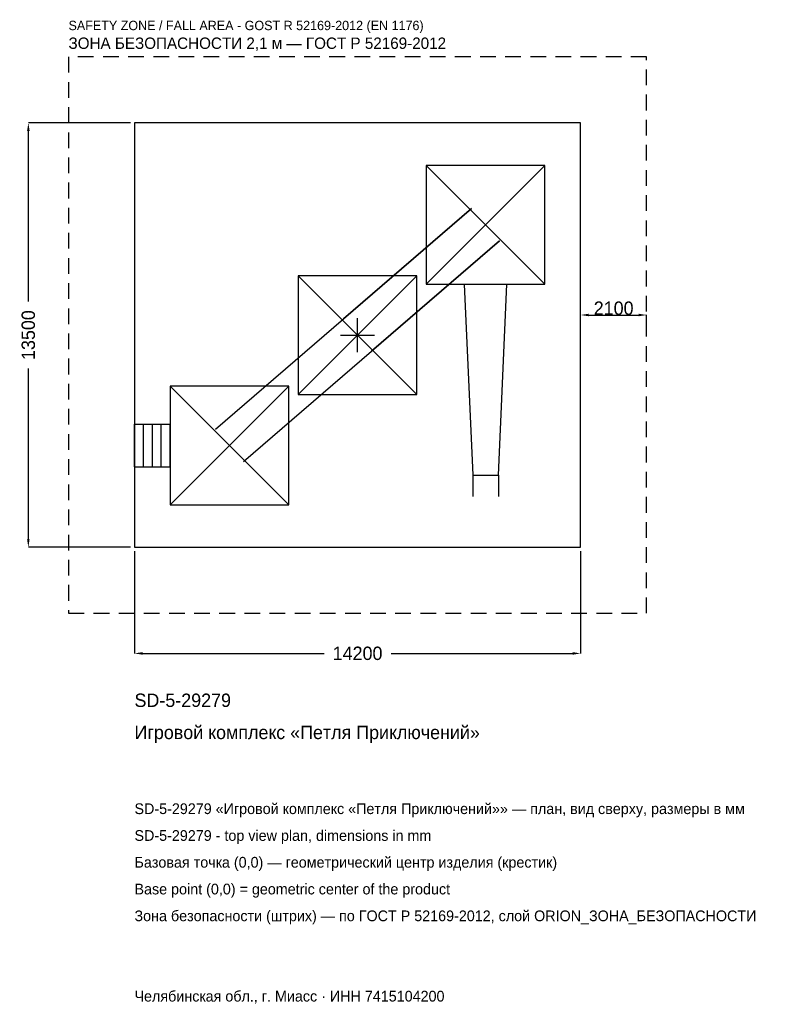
# Model space of a CAD drawing. Header units: metres. Extents: x -10754 to 13200, y -21292 to 10035.
import ezdxf

# ---------------------------------------------------------------- set-up
doc = ezdxf.new("R2010")
doc.units = ezdxf.units.M
doc.linetypes.add('DASHED', pattern=[800, 500, -300])
for name, color, linetype in [('ORION_ДАННЫЕ', 3, 'Continuous'), ('ORION_ЗОНА_БЕЗОПАСНОСТИ', 1, 'Continuous'), ('ORION_КОНТУР', 7, 'Continuous'), ('ORION_РАЗМЕРЫ', 8, 'Continuous')]:
    doc.layers.add(name, color=color, linetype=linetype)
doc.dimstyles.new('ORION', dxfattribs={"dimtxt": 426, "dimasz": 255.6, "dimexe": 1.25, "dimexo": 127.8, "dimtad": 1, "dimdec": 0, "dimcen": 2.5, "dimazin": 3, "dimtfac": 1, "dimtmove": 0, "dimatfit": 3, "dimarcsym": 0})

# ---------------------------------------------------------------- blocks, each defined once
blk = doc.blocks.new('_CLOSEDFILLED')
at = {"color": 0, "linetype": 'BYBLOCK'}
blk.add_solid([(-1, 0.16), (0, 0), (-1, -0.16)], dxfattribs=at)
blk = doc.blocks.new('*D1')
for p, q in [((-7100, -6877.8), (-7100, -10128)), ((7100, -6877.8), (7100, -10128)), ((-6844.4, -10128), (-1065, -10128)), ((1065, -10128), (6844.4, -10128))]:
    blk.add_line(p, q)
at = {"layer": 'Defpoints'}
for p in [(-7100, -6750), (7100, -6750), (-7100, -10128)]:
    blk.add_point(p, dxfattribs=at)
at = {"layer": 'ORION_РАЗМЕРЫ', "xscale": 255.6, "yscale": 255.6, "rotation": 180}
blk.add_blockref('_CLOSEDFILLED', (-7100, -10128), dxfattribs=at)
at = {"layer": 'ORION_РАЗМЕРЫ', "xscale": 255.6, "yscale": 255.6}
blk.add_blockref('_CLOSEDFILLED', (7100, -10128), dxfattribs=at)
at = {"layer": 'ORION_РАЗМЕРЫ', "insert": (0, -10128), "char_height": 426, "attachment_point": 5}
blk.add_mtext('14200', dxfattribs=at)
blk = doc.blocks.new('*D2')
for p, q in [((-7227.8, 6750), (-10478, 6750)), ((-10478, 1065), (-10478, 6494.4)), ((-10478, -6494.4), (-10478, -1065)), ((-7227.8, -6750), (-10478, -6750))]:
    blk.add_line(p, q)
at = {"layer": 'Defpoints'}
for p in [(-7100, 6750), (-10478, -6750), (-7100, -6750)]:
    blk.add_point(p, dxfattribs=at)
at = {"layer": 'ORION_РАЗМЕРЫ', "xscale": 255.6, "yscale": 255.6}
for p, rotation in [((-10478, 6750), 90), ((-10478, -6750), 270)]:
    blk.add_blockref('_CLOSEDFILLED', p, dxfattribs=dict(at, rotation=rotation))
at = {"layer": 'ORION_РАЗМЕРЫ', "insert": (-10478, 0), "char_height": 426, "attachment_point": 5, "rotation": 90}
blk.add_mtext('13500', dxfattribs=at)
blk = doc.blocks.new('ОРИОН SD-5-29279 Игровой комплекс Петля Приключений')
at = {"layer": 'ORION_ЗОНА_БЕЗОПАСНОСТИ', "linetype": 'DASHED'}
blk.add_lwpolyline([(-9200, -8850), (9200, -8850), (9200, 8850), (-9200, 8850)], close=True, dxfattribs=at)
at = {"layer": 'ORION_КОНТУР'}
for p, q in [((2184, 1620), (5964, 5400)), ((2184, 5400), (5964, 1620)), ((-4518.1, -2994.5), (3629.9, 4025.5)), ((3629.9, 4025.5), (-444.1, 515.5)), ((-3629.9, -4025.5), (4518.1, 2994.5)), ((4518.1, 2994.5), (444.1, -515.5)), ((-1890, -1890), (1890, 1890)), ((-1890, 1890), (1890, -1890)), ((-5964, -5400), (-2184, -1620)), ((-5964, -1620), (-2184, -5400)), ((-7100, -2829.6), (-5964, -2829.6)), ((-7100, -4190.4), (-7100, -2829.6)), ((-6816, -4190.4), (-6816, -2829.6)), ((-6532, -4190.4), (-6532, -2829.6)), ((-6248, -4190.4), (-6248, -2829.6)), ((-5964, -4190.4), (-5964, -2829.6)), ((-7100, -4190.4), (-5964, -4190.4)), ((3665.8, -4455), (3665.8, -5135.4)), ((4482.2, -4455), (4482.2, -5135.4))]:
    blk.add_line(p, q, dxfattribs=at)
for points in [[(-7100, -6750), (7100, -6750), (7100, 6750), (-7100, 6750)], [(2184, 1620), (5964, 1620), (5964, 5400), (2184, 5400)], [(-1890, -1890), (1890, -1890), (1890, 1890), (-1890, 1890)], [(-5964, -5400), (-2184, -5400), (-2184, -1620), (-5964, -1620)]]:
    blk.add_lwpolyline(points, close=True, dxfattribs=at)
blk.add_lwpolyline([(3393.6, 1620), (3665.8, -4455), (4482.2, -4455), (4754.4, 1620)], dxfattribs=at)
at = {"layer": 'ORION_РАЗМЕРЫ'}
for p, q in [((0, -540), (0, 540)), ((-540, 0), (540, 0))]:
    blk.add_line(p, q, dxfattribs=at)
at = {"layer": 'ORION_ДАННЫЕ'}
for tag, p in [('АРТИКУЛ', (-7100, -11832)), ('НАИМЕНОВАНИЕ', (-7100, -12854.4))]:
    blk.add_attdef(tag, p, '', height=426, dxfattribs=at)
at = {"layer": 'ORION_ДАННЫЕ', "flags": 1}
for tag, p in [('ПРОИЗВОДИТЕЛЬ', (-7100, -13876.8)), ('ТЕЛЕФОН', (-7100, -14899.2)), ('САЙТ', (-7100, -16944)), ('АДРЕС', (-7100, -17966.4)), ('РЕКВИЗИТЫ', (-7100, -18988.8)), ('ГАБАРИТЫ', (-7100, -20011.2)), ('ЗОНА_БЕЗОПАСНОСТИ', (-7100, -21033.6))]:
    blk.add_attdef(tag, p, '', height=426, dxfattribs=at)
at = {"layer": 'ORION_ЗОНА_БЕЗОПАСНОСТИ', "color": 1}
for s, height, p in [('SAFETY ZONE / FALL AREA - GOST R 52169-2012 (EN 1176)', 298.2, (-9200, 9702)), ('ЗОНА БЕЗОПАСНОСТИ 2,1 м — ГОСТ Р 52169-2012', 362.1, (-9200, 9105.6))]:
    blk.add_text(s, height=height, dxfattribs=at).set_placement(p)
at = {"layer": 'ORION_РАЗМЕРЫ'}
dim = blk.add_linear_dim(base=(-10478, -6750), p1=(-7100, -6750), p2=(-7100, 6750), angle=90, dimstyle='ORION', dxfattribs=at)
dim.commit()
dim.dimension.update_dxf_attribs({"geometry": '*D2', "text_midpoint": (-10478, 0)})
blk.add_linear_dim(base=(7100, 639), p1=(7100, 0), p2=(9200, 0), dimstyle='ORION', dxfattribs=at).render()
dim = blk.add_linear_dim(base=(-7100, -10128), p1=(-7100, -6750), p2=(7100, -6750), dimstyle='ORION', dxfattribs=at)
dim.commit()
dim.dimension.update_dxf_attribs({"geometry": '*D1', "text_midpoint": (0, -10128)})

msp = doc.modelspace()

# ---------------------------------------------------------------- block references
msp.add_blockref('ОРИОН SD-5-29279 Игровой комплекс Петля Приключений', (0, 0)).add_auto_attribs({'АРТИКУЛ': 'SD-5-29279', 'НАИМЕНОВАНИЕ': 'Игровой комплекс «Петля Приключений»'})

# ---------------------------------------------------------------- texts
at = {"layer": 'ORION_ДАННЫЕ', "color": 3}
for s, p in [('SD-5-29279 «Игровой комплекс «Петля Приключений»» — план, вид сверху, размеры в мм', (-7100, -15240)), ('SD-5-29279 - top view plan, dimensions in mm', (-7100, -16092)), ('Челябинская обл., г. Миасс · ИНН 7415104200', (-7100, -21204))]:
    msp.add_text(s, height=340.8, dxfattribs=at).set_placement(p)
at = {"layer": 'ORION_ДАННЫЕ', "color": 7}
for s, p in [('Базовая точка (0,0) — геометрический центр изделия (крестик)', (-7100, -16944)), ('Base point (0,0) = geometric center of the product', (-7100, -17796))]:
    msp.add_text(s, height=340.8, dxfattribs=at).set_placement(p)
at = {"layer": 'ORION_ДАННЫЕ', "color": 1}
msp.add_text('Зона безопасности (штрих) — по ГОСТ Р 52169-2012, слой ORION_ЗОНА_БЕЗОПАСНОСТИ', height=340.8, dxfattribs=at).set_placement((-7100, -18648))

doc.saveas('drawing.dxf')
